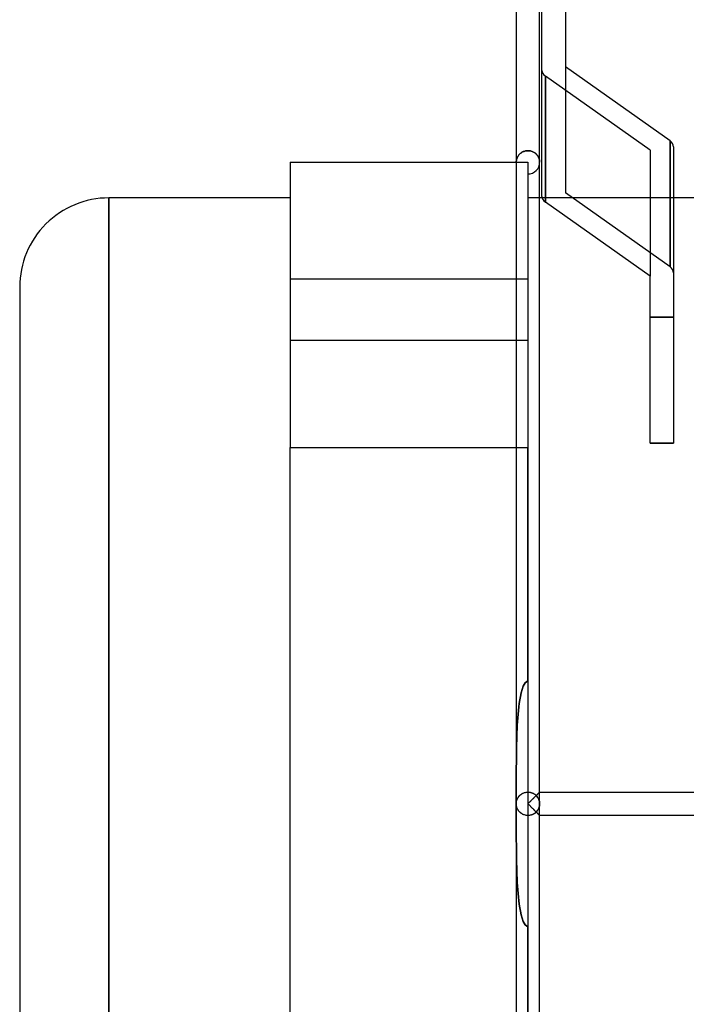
# Model space of a CAD drawing. Header units: millimetres. Extents: x -75 to 50, y -200 to 200.
# Tile 3 of 6: x -75 to -18, y -17 to 67. Entities that reach past the tile are written whole.
import ezdxf

# ---------------------------------------------------------------- set-up
doc = ezdxf.new("R2010")
doc.units = ezdxf.units.MM
doc.layers.add('HIDDEN', color=7, linetype='Continuous')
doc.layers.add('THICK', color=7, linetype='Continuous')

msp = doc.modelspace()

# ---------------------------------------------------------------- linework, layer by layer
at = {"layer": 'HIDDEN'}
for p, q in [((-20.825, 55.931), (-29.782, 62.265)), ((-29.782, 51.481), (-29.782, 62.265)), ((-20.825, 55.931), (-29.782, 62.265)), ((-29.782, 62.265), (-29.782, 51.481)), ((-19.118, 45.94), (-19.118, 56.724)), ((-31.934, 55.647), (-31.977, 55.607)), ((-31.977, 55.607), (-31.934, 55.647)), ((-31.888, 55.684), (-31.934, 55.647)), ((-31.934, 55.647), (-31.888, 55.684)), ((-31.839, 55.72), (-31.888, 55.684)), ((-31.888, 55.684), (-31.839, 55.72)), ((-31.787, 55.753), (-31.839, 55.72)), ((-31.839, 55.72), (-31.787, 55.753)), ((-31.731, 55.783), (-31.787, 55.753)), ((-31.787, 55.753), (-31.731, 55.783)), ((-31.673, 55.81), (-31.731, 55.783)), ((-31.731, 55.783), (-31.673, 55.81)), ((-31.611, 55.834), (-31.673, 55.81)), ((-31.673, 55.81), (-31.611, 55.834)), ((-31.547, 55.854), (-31.611, 55.834)), ((-31.611, 55.834), (-31.547, 55.854)), ((-31.481, 55.87), (-31.547, 55.854)), ((-31.547, 55.854), (-31.481, 55.87)), ((-31.414, 55.882), (-31.481, 55.87)), ((-31.481, 55.87), (-31.414, 55.882)), ((-31.345, 55.889), (-31.414, 55.882)), ((-31.414, 55.882), (-31.345, 55.889)), ((-31.275, 55.891), (-31.345, 55.889)), ((-31.345, 55.889), (-31.275, 55.891)), ((-31.203, 55.888), (-31.275, 55.891)), ((-31.275, 55.891), (-31.203, 55.888)), ((-31.131, 55.881), (-31.203, 55.888)), ((-31.203, 55.888), (-31.131, 55.881)), ((-31.061, 55.868), (-31.131, 55.881)), ((-31.131, 55.881), (-31.061, 55.868)), ((-30.993, 55.851), (-31.061, 55.868)), ((-31.061, 55.868), (-30.993, 55.851)), ((-30.927, 55.83), (-30.993, 55.851)), ((-30.993, 55.851), (-30.927, 55.83)), ((-30.864, 55.804), (-30.927, 55.83)), ((-30.927, 55.83), (-30.864, 55.804)), ((-30.804, 55.775), (-30.864, 55.804)), ((-30.864, 55.804), (-30.804, 55.775)), ((-30.747, 55.743), (-30.804, 55.775)), ((-30.804, 55.775), (-30.747, 55.743)), ((-30.694, 55.708), (-30.747, 55.743)), ((-30.747, 55.743), (-30.694, 55.708)), ((-30.644, 55.67), (-30.694, 55.708)), ((-30.694, 55.708), (-30.644, 55.67)), ((-30.597, 55.63), (-30.644, 55.67)), ((-30.644, 55.67), (-30.597, 55.63)), ((-30.554, 55.589), (-30.597, 55.63)), ((-30.597, 55.63), (-30.554, 55.589)), ((-20.825, 55.931), (-20.825, 45.148)), ((-51.625, 54.9), (-51.625, 54.9)), ((-32.274, 54.95), (-32.275, 54.9)), ((-32.275, 54.9), (-32.274, 54.95)), ((-32.275, 54.9), (-31.275, 54.9)), ((-32.27, 55), (-32.274, 54.95)), ((-32.274, 54.95), (-32.27, 55)), ((-32.264, 55.05), (-32.27, 55)), ((-32.27, 55), (-32.264, 55.05)), ((-32.255, 55.1), (-32.264, 55.05)), ((-32.264, 55.05), (-32.255, 55.1)), ((-32.243, 55.149), (-32.255, 55.1)), ((-32.255, 55.1), (-32.243, 55.149)), ((-32.229, 55.198), (-32.243, 55.149)), ((-32.243, 55.149), (-32.229, 55.198)), ((-32.212, 55.247), (-32.229, 55.198)), ((-32.229, 55.198), (-32.212, 55.247)), ((-32.193, 55.295), (-32.212, 55.247)), ((-32.212, 55.247), (-32.193, 55.295)), ((-32.171, 55.342), (-32.193, 55.295)), ((-32.193, 55.295), (-32.171, 55.342)), ((-32.146, 55.389), (-32.171, 55.342)), ((-32.171, 55.342), (-32.146, 55.389)), ((-32.118, 55.435), (-32.146, 55.389)), ((-32.146, 55.389), (-32.118, 55.435)), ((-32.087, 55.48), (-32.118, 55.435)), ((-32.118, 55.435), (-32.087, 55.48)), ((-32.054, 55.524), (-32.087, 55.48)), ((-32.087, 55.48), (-32.054, 55.524)), ((-32.017, 55.566), (-32.054, 55.524)), ((-32.054, 55.524), (-32.017, 55.566)), ((-31.977, 55.607), (-32.017, 55.566)), ((-32.017, 55.566), (-31.977, 55.607)), ((-31.275, 54.9), (-31.275, 54.9)), ((-31.275, 54.9), (-31.275, 30.5)), ((-31.275, 54.9), (-31.275, 54.9)), ((-30.514, 55.545), (-30.554, 55.589)), ((-30.554, 55.589), (-30.514, 55.545)), ((-30.478, 55.5), (-30.514, 55.545)), ((-30.514, 55.545), (-30.478, 55.5)), ((-30.445, 55.454), (-30.478, 55.5)), ((-30.478, 55.5), (-30.445, 55.454)), ((-30.414, 55.407), (-30.445, 55.454)), ((-30.445, 55.454), (-30.414, 55.407)), ((-30.387, 55.359), (-30.414, 55.407)), ((-30.414, 55.407), (-30.387, 55.359)), ((-30.363, 55.31), (-30.387, 55.359)), ((-30.387, 55.359), (-30.363, 55.31)), ((-30.342, 55.26), (-30.363, 55.31)), ((-30.363, 55.31), (-30.342, 55.26)), ((-30.324, 55.21), (-30.342, 55.26)), ((-30.342, 55.26), (-30.324, 55.21)), ((-30.309, 55.159), (-30.324, 55.21)), ((-30.324, 55.21), (-30.309, 55.159)), ((-30.297, 55.107), (-30.309, 55.159)), ((-30.309, 55.159), (-30.297, 55.107)), ((-30.287, 55.056), (-30.297, 55.107)), ((-30.297, 55.107), (-30.287, 55.056)), ((-30.28, 55.004), (-30.287, 55.056)), ((-30.287, 55.056), (-30.28, 55.004)), ((-30.276, 54.952), (-30.28, 55.004)), ((-30.28, 55.004), (-30.276, 54.952)), ((-30.275, 54.9), (-30.276, 54.952)), ((-30.276, 54.952), (-30.275, 54.9)), ((-31.275, 53.9), (-31.275, 0)), ((-19.118, 45.94), (-28.075, 52.274)), ((-67.125, 0), (-67.125, 51.85)), ((-30.275, 51.85), (-31.275, 51.85)), ((-18.825, 51.85), (-30.058, 51.85)), ((-31.275, 44.896), (-51.625, 44.896)), ((-31.275, 44.896), (-51.625, 44.896)), ((-18.825, 41.657), (-20.825, 41.657)), ((-20.825, 41.657), (-18.825, 41.657)), ((-31.275, 39.646), (-51.625, 39.646)), ((-31.275, 39.646), (-51.625, 39.646)), ((-51.625, 30.5), (-31.275, 30.5)), ((-32.275, 30.5), (-31.275, 30.5)), ((-31.275, 10.526), (-31.275, 30.5)), ((-20.825, 30.873), (-18.825, 30.873)), ((-31.526, 10.355), (-31.677, 10.069)), ((-31.677, 10.069), (-31.526, 10.355)), ((-31.275, 10.526), (-31.526, 10.355)), ((-31.526, 10.355), (-31.275, 10.526)), ((-31.856, 9.49), (-31.919, 9.195)), ((-31.919, 9.195), (-31.856, 9.49)), ((-31.778, 9.781), (-31.856, 9.49)), ((-31.856, 9.49), (-31.778, 9.781)), ((-31.677, 10.069), (-31.778, 9.781)), ((-31.778, 9.781), (-31.677, 10.069)), ((-32.019, 8.595), (-32.058, 8.29)), ((-32.058, 8.29), (-32.019, 8.595)), ((-31.973, 8.897), (-32.019, 8.595)), ((-32.019, 8.595), (-31.973, 8.897)), ((-31.919, 9.195), (-31.973, 8.897)), ((-31.973, 8.897), (-31.919, 9.195)), ((-32.121, 7.67), (-32.146, 7.357)), ((-32.146, 7.357), (-32.121, 7.67)), ((-32.092, 7.982), (-32.121, 7.67)), ((-32.121, 7.67), (-32.092, 7.982)), ((-32.058, 8.29), (-32.092, 7.982)), ((-32.092, 7.982), (-32.058, 8.29)), ((-32.168, 7.041), (-32.187, 6.723)), ((-32.187, 6.723), (-32.168, 7.041)), ((-32.146, 7.357), (-32.168, 7.041)), ((-32.168, 7.041), (-32.146, 7.357)), ((-32.217, 6.081), (-32.229, 5.758)), ((-32.229, 5.758), (-32.217, 6.081)), ((-32.204, 6.403), (-32.217, 6.081)), ((-32.217, 6.081), (-32.204, 6.403)), ((-32.187, 6.723), (-32.204, 6.403)), ((-32.204, 6.403), (-32.187, 6.723)), ((-32.246, 5.108), (-32.253, 4.782)), ((-32.253, 4.782), (-32.246, 5.108)), ((-32.238, 5.434), (-32.246, 5.108)), ((-32.246, 5.108), (-32.238, 5.434)), ((-32.229, 5.758), (-32.238, 5.434)), ((-32.238, 5.434), (-32.229, 5.758)), ((-32.259, 4.456), (-32.263, 4.13)), ((-32.263, 4.13), (-32.259, 4.456)), ((-32.253, 4.782), (-32.259, 4.456)), ((-32.259, 4.456), (-32.253, 4.782)), ((-32.269, 3.478), (-32.271, 3.153)), ((-32.271, 3.153), (-32.269, 3.478)), ((-32.266, 3.804), (-32.269, 3.478)), ((-32.269, 3.478), (-32.266, 3.804)), ((-32.263, 4.13), (-32.266, 3.804)), ((-32.266, 3.804), (-32.263, 4.13)), ((-32.272, 2.829), (-32.273, 2.506)), ((-32.273, 2.506), (-32.272, 2.829)), ((-32.271, 3.153), (-32.272, 2.829)), ((-32.272, 2.829), (-32.271, 3.153)), ((-32.274, 2.185), (-32.275, 1.866)), ((-32.275, 1.866), (-32.274, 2.185)), ((-32.275, 1.866), (-32.275, 1.548)), ((-32.275, 1.548), (-32.275, 1.866)), ((-32.273, 2.506), (-32.274, 2.185)), ((-32.274, 2.185), (-32.273, 2.506)), ((-32.275, 1.548), (-32.275, 1.233)), ((-32.275, 1.233), (-32.275, 1.548)), ((-32.275, 1.233), (-32.275, 0.92)), ((-32.275, 0.92), (-32.275, 1.233)), ((-32.275, 0.92), (-32.275, 0.61)), ((-32.275, 0.61), (-32.275, 0.92)), ((-31.864, 0.808), (-31.811, 0.844)), ((-31.822, 0.837), (-31.764, 0.872)), ((-31.811, 0.844), (-31.754, 0.878)), ((-31.764, 0.872), (-31.702, 0.904)), ((-31.754, 0.878), (-31.693, 0.908)), ((-31.702, 0.904), (-31.638, 0.932)), ((-31.693, 0.908), (-31.629, 0.935)), ((-31.638, 0.932), (-31.57, 0.956)), ((-31.629, 0.935), (-31.562, 0.958)), ((-31.57, 0.956), (-31.499, 0.975)), ((-31.562, 0.958), (-31.493, 0.976)), ((-31.499, 0.975), (-31.426, 0.989)), ((-31.493, 0.976), (-31.422, 0.989)), ((-31.426, 0.989), (-31.351, 0.997)), ((-31.422, 0.989), (-31.349, 0.997)), ((-31.351, 0.997), (-31.275, 1)), ((-31.349, 0.997), (-31.275, 1)), ((-31.275, 1), (-31.228, 0.999)), ((-31.275, 1), (-31.203, 0.997)), ((-31.228, 0.999), (-31.182, 0.996)), ((-31.203, 0.997), (-31.132, 0.99)), ((-31.182, 0.996), (-31.136, 0.99)), ((-31.136, 0.99), (-31.091, 0.983)), ((-31.132, 0.99), (-31.063, 0.977)), ((-31.091, 0.983), (-31.046, 0.973)), ((-31.063, 0.977), (-30.996, 0.96)), ((-31.046, 0.973), (-31.002, 0.962)), ((-31.002, 0.962), (-30.959, 0.949)), ((-30.996, 0.96), (-30.931, 0.939)), ((-30.959, 0.949), (-30.918, 0.934)), ((-30.931, 0.939), (-30.868, 0.914)), ((-30.918, 0.934), (-30.877, 0.917)), ((-30.877, 0.917), (-30.838, 0.899)), ((-30.868, 0.914), (-30.809, 0.885)), ((-30.838, 0.899), (-30.8, 0.88)), ((-30.809, 0.885), (-30.753, 0.853)), ((-30.8, 0.88), (-30.763, 0.859)), ((-30.763, 0.859), (-30.728, 0.837)), ((-30.753, 0.853), (-30.701, 0.819)), ((-30.463, 0.813), (-30.427, 0.849)), ((-30.44, 0.833), (-30.418, 0.856)), ((-30.418, 0.856), (-30.44, 0.833)), ((-30.427, 0.849), (-30.394, 0.882)), ((-30.418, 0.856), (-30.397, 0.877)), ((-30.397, 0.877), (-30.418, 0.856)), ((-30.397, 0.877), (-30.377, 0.897)), ((-30.377, 0.897), (-30.397, 0.877)), ((-30.394, 0.882), (-30.365, 0.911)), ((-30.377, 0.897), (-30.359, 0.915)), ((-30.359, 0.915), (-30.377, 0.897)), ((-30.365, 0.911), (-30.339, 0.937)), ((-30.359, 0.915), (-30.342, 0.932)), ((-30.342, 0.932), (-30.359, 0.915)), ((-30.342, 0.932), (-30.327, 0.947)), ((-30.327, 0.947), (-30.342, 0.932)), ((-30.339, 0.937), (-30.317, 0.959)), ((-30.327, 0.947), (-30.314, 0.961)), ((-30.314, 0.961), (-30.327, 0.947)), ((-30.317, 0.959), (-30.299, 0.977)), ((-30.314, 0.961), (-30.302, 0.972)), ((-30.302, 0.972), (-30.314, 0.961)), ((-30.302, 0.972), (-30.292, 0.982)), ((-30.292, 0.982), (-30.302, 0.972)), ((-30.299, 0.977), (-30.286, 0.99)), ((-30.292, 0.982), (-30.285, 0.99)), ((-30.285, 0.99), (-30.292, 0.982)), ((-30.286, 0.99), (-30.278, 0.997)), ((-30.285, 0.99), (-30.279, 0.995)), ((-30.279, 0.995), (-30.285, 0.99)), ((-30.279, 0.995), (-30.276, 0.999)), ((-30.276, 0.999), (-30.279, 0.995)), ((-30.278, 0.997), (-30.275, 1)), ((-30.276, 0.999), (-30.275, 1)), ((-30.275, 1), (-30.276, 0.999)), ((-30.275, 1), (-30.275, 1)), ((-30.275, 1), (-30.275, 1)), ((-30.275, 1), (-30.275, 1)), ((-30.275, 1), (-30.275, 1)), ((-30.275, 1), (-30.275, 1)), ((-30.275, 1), (-30.275, 1)), ((-30.275, 1), (-30.275, 1)), ((-30.275, 1), (-30.275, 1)), ((-30.275, 1), (-30.275, 1)), ((-30.275, 1), (-30.275, 1)), ((-30.275, 1), (-30.275, 1)), ((-30.275, 1), (-30.275, 1)), ((-30.275, 0), (-30.275, 1)), ((-32.275, 0.61), (-32.275, 0.304)), ((-32.275, 0.304), (-32.275, 0.61)), ((-32.275, 0.304), (-32.275, 0)), ((-32.275, 0), (-32.275, 0.304)), ((-32.275, 0), (-32.273, 0.058)), ((-32.275, 0), (-32.274, 0.054)), ((-32.275, -0.304), (-32.275, 0)), ((-32.275, 0), (-32.275, -0.304)), ((-32.273, -0.058), (-32.275, 0)), ((-32.274, 0.054), (-32.269, 0.108)), ((-32.273, 0.058), (-32.268, 0.116)), ((-32.269, 0.108), (-32.262, 0.162)), ((-32.268, 0.116), (-32.26, 0.173)), ((-32.262, 0.162), (-32.251, 0.216)), ((-32.26, 0.173), (-32.248, 0.23)), ((-32.251, 0.216), (-32.238, 0.27)), ((-32.248, 0.23), (-32.233, 0.285)), ((-32.238, 0.27), (-32.221, 0.323)), ((-32.233, 0.285), (-32.215, 0.34)), ((-32.221, 0.323), (-32.202, 0.375)), ((-32.215, 0.34), (-32.194, 0.393)), ((-32.202, 0.375), (-32.179, 0.427)), ((-32.194, 0.393), (-32.17, 0.446)), ((-32.179, 0.427), (-32.153, 0.478)), ((-32.17, 0.446), (-32.143, 0.496)), ((-32.153, 0.478), (-32.124, 0.528)), ((-32.143, 0.496), (-32.113, 0.546)), ((-32.124, 0.528), (-32.091, 0.577)), ((-32.113, 0.546), (-32.08, 0.593)), ((-32.091, 0.577), (-32.055, 0.625)), ((-32.08, 0.593), (-32.044, 0.64)), ((-32.055, 0.625), (-32.016, 0.672)), ((-32.044, 0.64), (-32.004, 0.685)), ((-32.016, 0.672), (-31.973, 0.716)), ((-32.004, 0.685), (-31.961, 0.728)), ((-31.973, 0.716), (-31.926, 0.759)), ((-31.961, 0.728), (-31.914, 0.769)), ((-31.926, 0.759), (-31.876, 0.799)), ((-31.914, 0.769), (-31.864, 0.808)), ((-31.876, 0.799), (-31.822, 0.837)), ((-31.275, 0), (-31.223, 0.052)), ((-31.223, 0.052), (-31.171, 0.104)), ((-31.171, 0.104), (-31.119, 0.156)), ((-31.119, 0.156), (-31.067, 0.208)), ((-31.067, 0.208), (-31.016, 0.26)), ((-31.016, 0.26), (-30.965, 0.311)), ((-30.965, 0.311), (-30.915, 0.361)), ((-30.915, 0.361), (-30.865, 0.411)), ((-30.865, 0.411), (-30.815, 0.461)), ((-30.815, 0.461), (-30.767, 0.509)), ((-30.767, 0.509), (-30.719, 0.557)), ((-30.728, 0.837), (-30.694, 0.814)), ((-30.719, 0.557), (-30.673, 0.604)), ((-30.701, 0.819), (-30.651, 0.782)), ((-30.694, 0.814), (-30.66, 0.789)), ((-30.673, 0.604), (-30.627, 0.649)), ((-30.66, 0.789), (-30.628, 0.763)), ((-30.651, 0.782), (-30.605, 0.742)), ((-30.628, 0.763), (-30.597, 0.735)), ((-30.627, 0.649), (-30.584, 0.693)), ((-30.605, 0.742), (-30.562, 0.701)), ((-30.597, 0.735), (-30.567, 0.706)), ((-30.584, 0.693), (-30.541, 0.735)), ((-30.567, 0.706), (-30.54, 0.733)), ((-30.54, 0.733), (-30.567, 0.706)), ((-30.562, 0.701), (-30.522, 0.658)), ((-30.541, 0.735), (-30.501, 0.775)), ((-30.54, 0.733), (-30.514, 0.76)), ((-30.514, 0.76), (-30.54, 0.733)), ((-30.522, 0.658), (-30.486, 0.614)), ((-30.514, 0.76), (-30.488, 0.785)), ((-30.488, 0.785), (-30.514, 0.76)), ((-30.501, 0.775), (-30.463, 0.813)), ((-30.488, 0.785), (-30.464, 0.81)), ((-30.464, 0.81), (-30.488, 0.785)), ((-30.486, 0.614), (-30.452, 0.569)), ((-30.464, 0.81), (-30.44, 0.833)), ((-30.44, 0.833), (-30.464, 0.81)), ((-30.452, 0.569), (-30.422, 0.522)), ((-30.422, 0.522), (-30.395, 0.474)), ((-30.395, 0.474), (-30.37, 0.425)), ((-30.37, 0.425), (-30.348, 0.375)), ((-30.348, 0.375), (-30.329, 0.324)), ((-30.329, 0.324), (-30.313, 0.271)), ((-30.313, 0.271), (-30.299, 0.218)), ((-30.299, 0.218), (-30.289, 0.165)), ((-30.289, 0.165), (-30.281, 0.11)), ((-30.281, 0.11), (-30.277, 0.055)), ((-30.277, 0.055), (-30.275, 0)), ((-67.125, -51.85), (-67.125, 0)), ((-32.274, -0.054), (-32.275, 0)), ((-32.275, -0.61), (-32.275, -0.304)), ((-32.275, -0.304), (-32.275, -0.61)), ((-32.275, -0.92), (-32.275, -0.61)), ((-32.275, -0.61), (-32.275, -0.92)), ((-32.269, -0.108), (-32.274, -0.054)), ((-32.268, -0.116), (-32.273, -0.058)), ((-32.262, -0.162), (-32.269, -0.108)), ((-32.26, -0.173), (-32.268, -0.116)), ((-32.251, -0.216), (-32.262, -0.162)), ((-32.248, -0.23), (-32.26, -0.173)), ((-32.238, -0.27), (-32.251, -0.216)), ((-32.233, -0.285), (-32.248, -0.23)), ((-32.221, -0.323), (-32.238, -0.27)), ((-32.215, -0.34), (-32.233, -0.285)), ((-32.202, -0.375), (-32.221, -0.323)), ((-32.194, -0.393), (-32.215, -0.34)), ((-32.179, -0.427), (-32.202, -0.375)), ((-32.17, -0.446), (-32.194, -0.393)), ((-32.153, -0.478), (-32.179, -0.427)), ((-32.143, -0.496), (-32.17, -0.446)), ((-32.124, -0.528), (-32.153, -0.478)), ((-32.113, -0.546), (-32.143, -0.496)), ((-32.091, -0.577), (-32.124, -0.528)), ((-32.08, -0.593), (-32.113, -0.546)), ((-32.055, -0.625), (-32.091, -0.577)), ((-32.044, -0.64), (-32.08, -0.593)), ((-32.016, -0.672), (-32.055, -0.625)), ((-32.004, -0.685), (-32.044, -0.64)), ((-31.973, -0.716), (-32.016, -0.672)), ((-31.961, -0.728), (-32.004, -0.685)), ((-31.926, -0.759), (-31.973, -0.716)), ((-31.914, -0.769), (-31.961, -0.728)), ((-31.876, -0.799), (-31.926, -0.759)), ((-31.864, -0.808), (-31.914, -0.769)), ((-31.822, -0.837), (-31.876, -0.799)), ((-31.811, -0.844), (-31.864, -0.808)), ((-31.764, -0.872), (-31.822, -0.837)), ((-31.223, -0.052), (-31.275, 0)), ((-31.275, 0), (-31.275, -53.9)), ((-31.171, -0.104), (-31.223, -0.052)), ((-31.119, -0.156), (-31.171, -0.104)), ((-31.067, -0.208), (-31.119, -0.156)), ((-31.016, -0.26), (-31.067, -0.208)), ((-30.965, -0.311), (-31.016, -0.26)), ((-30.915, -0.361), (-30.965, -0.311)), ((-30.865, -0.411), (-30.915, -0.361)), ((-30.815, -0.461), (-30.865, -0.411)), ((-30.767, -0.509), (-30.815, -0.461)), ((-30.719, -0.557), (-30.767, -0.509)), ((-30.728, -0.837), (-30.763, -0.859)), ((-30.701, -0.819), (-30.753, -0.853)), ((-30.694, -0.814), (-30.728, -0.837)), ((-30.673, -0.604), (-30.719, -0.557)), ((-30.651, -0.782), (-30.701, -0.819)), ((-30.66, -0.789), (-30.694, -0.814)), ((-30.627, -0.649), (-30.673, -0.604)), ((-30.628, -0.763), (-30.66, -0.789)), ((-30.605, -0.742), (-30.651, -0.782)), ((-30.597, -0.735), (-30.628, -0.763)), ((-30.584, -0.693), (-30.627, -0.649)), ((-30.562, -0.701), (-30.605, -0.742)), ((-30.567, -0.706), (-30.597, -0.735)), ((-30.541, -0.735), (-30.584, -0.693)), ((-30.567, -0.706), (-30.54, -0.733)), ((-30.54, -0.733), (-30.567, -0.706)), ((-30.522, -0.658), (-30.562, -0.701)), ((-30.501, -0.775), (-30.541, -0.735)), ((-30.54, -0.733), (-30.514, -0.76)), ((-30.514, -0.76), (-30.54, -0.733)), ((-30.486, -0.614), (-30.522, -0.658)), ((-30.514, -0.76), (-30.488, -0.785)), ((-30.488, -0.785), (-30.514, -0.76)), ((-30.463, -0.813), (-30.501, -0.775)), ((-30.488, -0.785), (-30.464, -0.81)), ((-30.464, -0.81), (-30.488, -0.785)), ((-30.452, -0.569), (-30.486, -0.614)), ((-30.464, -0.81), (-30.44, -0.833)), ((-30.44, -0.833), (-30.464, -0.81)), ((-30.427, -0.849), (-30.463, -0.813)), ((-30.422, -0.522), (-30.452, -0.569)), ((-30.44, -0.833), (-30.418, -0.856)), ((-30.418, -0.856), (-30.44, -0.833)), ((-30.395, -0.474), (-30.422, -0.522)), ((-30.37, -0.425), (-30.395, -0.474)), ((-30.348, -0.375), (-30.37, -0.425)), ((-30.329, -0.324), (-30.348, -0.375)), ((-30.313, -0.271), (-30.329, -0.324)), ((-30.299, -0.218), (-30.313, -0.271)), ((-30.289, -0.165), (-30.299, -0.218)), ((-30.281, -0.11), (-30.289, -0.165)), ((-30.277, -0.055), (-30.281, -0.11)), ((-30.275, 0), (-30.277, -0.055)), ((-30.275, -1), (-30.275, 0)), ((-32.275, -1.233), (-32.275, -0.92)), ((-32.275, -0.92), (-32.275, -1.233)), ((-32.275, -1.548), (-32.275, -1.233)), ((-32.275, -1.233), (-32.275, -1.548)), ((-32.275, -1.866), (-32.275, -1.548)), ((-32.275, -1.548), (-32.275, -1.866)), ((-31.754, -0.878), (-31.811, -0.844)), ((-31.702, -0.904), (-31.764, -0.872)), ((-31.693, -0.908), (-31.754, -0.878)), ((-31.638, -0.932), (-31.702, -0.904)), ((-31.629, -0.935), (-31.693, -0.908)), ((-31.57, -0.956), (-31.638, -0.932)), ((-31.562, -0.958), (-31.629, -0.935)), ((-31.499, -0.975), (-31.57, -0.956)), ((-31.493, -0.976), (-31.562, -0.958)), ((-31.426, -0.989), (-31.499, -0.975)), ((-31.422, -0.989), (-31.493, -0.976)), ((-31.351, -0.997), (-31.426, -0.989)), ((-31.349, -0.997), (-31.422, -0.989)), ((-31.275, -1), (-31.351, -0.997)), ((-31.275, -1), (-31.349, -0.997)), ((-31.203, -0.997), (-31.275, -1)), ((-31.228, -0.999), (-31.275, -1)), ((-31.182, -0.996), (-31.228, -0.999)), ((-31.132, -0.99), (-31.203, -0.997)), ((-31.136, -0.99), (-31.182, -0.996)), ((-31.091, -0.983), (-31.136, -0.99)), ((-31.063, -0.977), (-31.132, -0.99)), ((-31.046, -0.973), (-31.091, -0.983)), ((-30.996, -0.96), (-31.063, -0.977)), ((-31.002, -0.962), (-31.046, -0.973)), ((-30.959, -0.949), (-31.002, -0.962)), ((-30.931, -0.939), (-30.996, -0.96)), ((-30.918, -0.934), (-30.959, -0.949)), ((-30.868, -0.914), (-30.931, -0.939)), ((-30.877, -0.917), (-30.918, -0.934)), ((-30.838, -0.899), (-30.877, -0.917)), ((-30.809, -0.885), (-30.868, -0.914)), ((-30.8, -0.88), (-30.838, -0.899)), ((-30.753, -0.853), (-30.809, -0.885)), ((-30.763, -0.859), (-30.8, -0.88)), ((-30.394, -0.882), (-30.427, -0.849)), ((-30.418, -0.856), (-30.397, -0.877)), ((-30.397, -0.877), (-30.418, -0.856)), ((-30.397, -0.877), (-30.377, -0.897)), ((-30.377, -0.897), (-30.397, -0.877)), ((-30.365, -0.911), (-30.394, -0.882)), ((-30.377, -0.897), (-30.359, -0.915)), ((-30.359, -0.915), (-30.377, -0.897)), ((-30.339, -0.937), (-30.365, -0.911)), ((-30.359, -0.915), (-30.342, -0.932)), ((-30.342, -0.932), (-30.359, -0.915)), ((-30.342, -0.932), (-30.327, -0.947)), ((-30.327, -0.947), (-30.342, -0.932)), ((-30.317, -0.959), (-30.339, -0.937)), ((-30.327, -0.947), (-30.314, -0.961)), ((-30.314, -0.961), (-30.327, -0.947)), ((-30.299, -0.977), (-30.317, -0.959)), ((-30.314, -0.961), (-30.302, -0.972)), ((-30.302, -0.972), (-30.314, -0.961)), ((-30.302, -0.972), (-30.292, -0.982)), ((-30.292, -0.982), (-30.302, -0.972)), ((-30.286, -0.99), (-30.299, -0.977)), ((-30.292, -0.982), (-30.285, -0.99)), ((-30.285, -0.99), (-30.292, -0.982)), ((-30.278, -0.997), (-30.286, -0.99)), ((-30.285, -0.99), (-30.279, -0.995)), ((-30.279, -0.995), (-30.285, -0.99)), ((-30.279, -0.995), (-30.276, -0.999)), ((-30.276, -0.999), (-30.279, -0.995)), ((-30.275, -1), (-30.278, -0.997)), ((-30.276, -0.999), (-30.275, -1)), ((-30.275, -1), (-30.276, -0.999)), ((-30.275, -1), (-30.275, -1)), ((-30.275, -1), (-30.275, -1)), ((-30.275, -1), (-30.275, -1)), ((-30.275, -1), (-30.275, -1)), ((-30.275, -1), (-30.275, -1)), ((-30.275, -1), (-30.275, -1)), ((-30.275, -1), (-30.275, -1)), ((-30.275, -1), (-30.275, -1)), ((-30.275, -1), (-30.275, -1)), ((-30.275, -1), (-30.275, -1)), ((-30.275, -1), (-30.275, -1)), ((-30.275, -1), (-30.275, -1)), ((-32.274, -2.185), (-32.275, -1.866)), ((-32.275, -1.866), (-32.274, -2.185)), ((-32.273, -2.506), (-32.274, -2.185)), ((-32.274, -2.185), (-32.273, -2.506)), ((-32.272, -2.829), (-32.273, -2.506)), ((-32.273, -2.506), (-32.272, -2.829)), ((-32.271, -3.153), (-32.272, -2.829)), ((-32.272, -2.829), (-32.271, -3.153)), ((-32.269, -3.478), (-32.271, -3.153)), ((-32.271, -3.153), (-32.269, -3.478)), ((-32.266, -3.804), (-32.269, -3.478)), ((-32.269, -3.478), (-32.266, -3.804)), ((-32.263, -4.13), (-32.266, -3.804)), ((-32.266, -3.804), (-32.263, -4.13)), ((-32.259, -4.456), (-32.263, -4.13)), ((-32.263, -4.13), (-32.259, -4.456)), ((-32.253, -4.782), (-32.259, -4.456)), ((-32.259, -4.456), (-32.253, -4.782)), ((-32.246, -5.108), (-32.253, -4.782)), ((-32.253, -4.782), (-32.246, -5.108)), ((-32.238, -5.434), (-32.246, -5.108)), ((-32.246, -5.108), (-32.238, -5.434)), ((-32.229, -5.758), (-32.238, -5.434)), ((-32.238, -5.434), (-32.229, -5.758)), ((-32.217, -6.081), (-32.229, -5.758)), ((-32.229, -5.758), (-32.217, -6.081)), ((-32.204, -6.403), (-32.217, -6.081)), ((-32.217, -6.081), (-32.204, -6.403)), ((-32.187, -6.723), (-32.204, -6.403)), ((-32.204, -6.403), (-32.187, -6.723)), ((-32.168, -7.041), (-32.187, -6.723)), ((-32.187, -6.723), (-32.168, -7.041)), ((-32.146, -7.357), (-32.168, -7.041)), ((-32.168, -7.041), (-32.146, -7.357)), ((-32.121, -7.67), (-32.146, -7.357)), ((-32.146, -7.357), (-32.121, -7.67)), ((-32.092, -7.982), (-32.121, -7.67)), ((-32.121, -7.67), (-32.092, -7.982)), ((-32.058, -8.29), (-32.092, -7.982)), ((-32.092, -7.982), (-32.058, -8.29)), ((-32.019, -8.595), (-32.058, -8.29)), ((-32.058, -8.29), (-32.019, -8.595)), ((-31.973, -8.897), (-32.019, -8.595)), ((-32.019, -8.595), (-31.973, -8.897)), ((-31.919, -9.195), (-31.973, -8.897)), ((-31.973, -8.897), (-31.919, -9.195)), ((-31.856, -9.49), (-31.919, -9.195)), ((-31.919, -9.195), (-31.856, -9.49)), ((-31.778, -9.781), (-31.856, -9.49)), ((-31.856, -9.49), (-31.778, -9.781)), ((-31.677, -10.069), (-31.778, -9.781)), ((-31.778, -9.781), (-31.677, -10.069)), ((-31.526, -10.355), (-31.677, -10.069)), ((-31.677, -10.069), (-31.526, -10.355)), ((-31.275, -10.526), (-31.526, -10.355)), ((-31.526, -10.355), (-31.275, -10.526)), ((-31.275, -30.5), (-31.275, -10.526))]:
    msp.add_line(p, q, dxfattribs=at)
msp.add_arc((-31.275, 54.9), 1, 270.00002, 0.00011, dxfattribs=at)
for centre, major_axis, ratio, start_param, end_param in [((-29.075, 62.765), (1, 0), 0.707107, 3.141593, 3.926991), ((-29.075, 62.765), (1, 0), 0.707107, -3.141593, -2.356194), ((-19.825, 45.44), (-1, 0), 0.707107, 3.141593, 3.926991), ((-31.275, 0), (-1, 0), 1, 2.35723, 3.925955)]:
    msp.add_ellipse(centre, major_axis=major_axis, ratio=ratio, start_param=start_param, end_param=end_param, dxfattribs=at)
at = {"layer": 'THICK'}
for p, q in [((-32.275, 171.05), (-32.275, 0)), ((-30.275, 1), (-30.275, 171.047)), ((-30.075, 51.981), (-30.075, 113.579)), ((-28.075, 112.872), (-28.075, 52.274)), ((-19.118, 56.724), (-28.075, 63.057)), ((-19.118, 56.724), (-19.118, 45.94)), ((-18.825, 56.224), (-18.825, 45.44)), ((-51.625, 54.9), (-51.625, 30.5)), ((-51.625, 54.9), (-32.275, 54.9)), ((-19.118, 45.94), (-28.075, 52.274)), ((-51.625, 51.85), (-67.125, 51.85)), ((-67.125, 51.85), (-67.125, 0)), ((-30.058, 51.85), (-30.275, 51.85)), ((-20.825, 45.148), (-29.782, 51.481)), ((-16.638, 51.85), (-18.825, 51.85)), ((-20.825, 30.873), (-20.825, 45.148)), ((-18.825, 45.44), (-18.825, 30.873)), ((-74.75, 44.225), (-74.75, 0)), ((-51.625, -30.5), (-51.625, 30.5)), ((-51.625, 30.5), (-32.275, 30.5)), ((-18.825, 30.873), (-20.825, 30.873)), ((-30.427, 0.849), (-30.463, 0.813)), ((-30.394, 0.882), (-30.427, 0.849)), ((-30.365, 0.911), (-30.394, 0.882)), ((-30.339, 0.937), (-30.365, 0.911)), ((-30.317, 0.959), (-30.339, 0.937)), ((-30.299, 0.977), (-30.317, 0.959)), ((-30.286, 0.99), (-30.299, 0.977)), ((-30.278, 0.997), (-30.286, 0.99)), ((-30.275, 1), (-30.278, 0.997)), ((-30.275, 1), (-16.638, 1)), ((-74.75, 0), (-74.75, -44.225)), ((-67.125, 0), (-67.125, -51.85)), ((-31.223, 0.052), (-31.275, 0)), ((-31.171, 0.104), (-31.223, 0.052)), ((-31.119, 0.156), (-31.171, 0.104)), ((-31.067, 0.208), (-31.119, 0.156)), ((-31.016, 0.26), (-31.067, 0.208)), ((-30.965, 0.311), (-31.016, 0.26)), ((-30.915, 0.361), (-30.965, 0.311)), ((-30.865, 0.411), (-30.915, 0.361)), ((-30.815, 0.461), (-30.865, 0.411)), ((-30.767, 0.509), (-30.815, 0.461)), ((-30.719, 0.557), (-30.767, 0.509)), ((-30.673, 0.604), (-30.719, 0.557)), ((-30.627, 0.649), (-30.673, 0.604)), ((-30.584, 0.693), (-30.627, 0.649)), ((-30.541, 0.735), (-30.584, 0.693)), ((-30.501, 0.775), (-30.541, 0.735)), ((-30.463, 0.813), (-30.501, 0.775)), ((-32.275, 0), (-32.275, -171.05)), ((-31.275, 0), (-31.223, -0.052)), ((-31.223, -0.052), (-31.171, -0.104)), ((-31.171, -0.104), (-31.119, -0.156)), ((-31.119, -0.156), (-31.067, -0.208)), ((-31.067, -0.208), (-31.016, -0.26)), ((-31.016, -0.26), (-30.965, -0.311)), ((-30.965, -0.311), (-30.915, -0.361)), ((-30.915, -0.361), (-30.865, -0.411)), ((-30.865, -0.411), (-30.815, -0.461)), ((-30.815, -0.461), (-30.767, -0.509)), ((-30.767, -0.509), (-30.719, -0.557)), ((-30.719, -0.557), (-30.673, -0.604)), ((-30.673, -0.604), (-30.627, -0.649)), ((-30.627, -0.649), (-30.584, -0.693)), ((-30.584, -0.693), (-30.541, -0.735)), ((-30.541, -0.735), (-30.501, -0.775)), ((-30.501, -0.775), (-30.463, -0.813)), ((-30.463, -0.813), (-30.427, -0.849)), ((-30.427, -0.849), (-30.394, -0.882)), ((-30.394, -0.882), (-30.365, -0.911)), ((-30.365, -0.911), (-30.339, -0.937)), ((-30.339, -0.937), (-30.317, -0.959)), ((-30.317, -0.959), (-30.299, -0.977)), ((-30.299, -0.977), (-30.286, -0.99)), ((-30.286, -0.99), (-30.278, -0.997)), ((-30.278, -0.997), (-30.275, -1)), ((-16.638, -1), (-30.275, -1)), ((-30.275, -171.047), (-30.275, -1))]:
    msp.add_line(p, q, dxfattribs=at)
msp.add_arc((-67.125, 44.225), 7.625, 89.99998, 180.00004, dxfattribs=at)
for centre, major_axis, start_param, end_param in [((-19.825, 56.224), (1, 0), 0, 0.785398), ((-29.075, 51.981), (-1, 0), 0, 0.785398), ((-19.825, 45.44), (-1, 0), -3.141593, -2.356194)]:
    msp.add_ellipse(centre, major_axis=major_axis, ratio=0.707107, start_param=start_param, end_param=end_param, dxfattribs=at)

doc.saveas('drawing.dxf')
